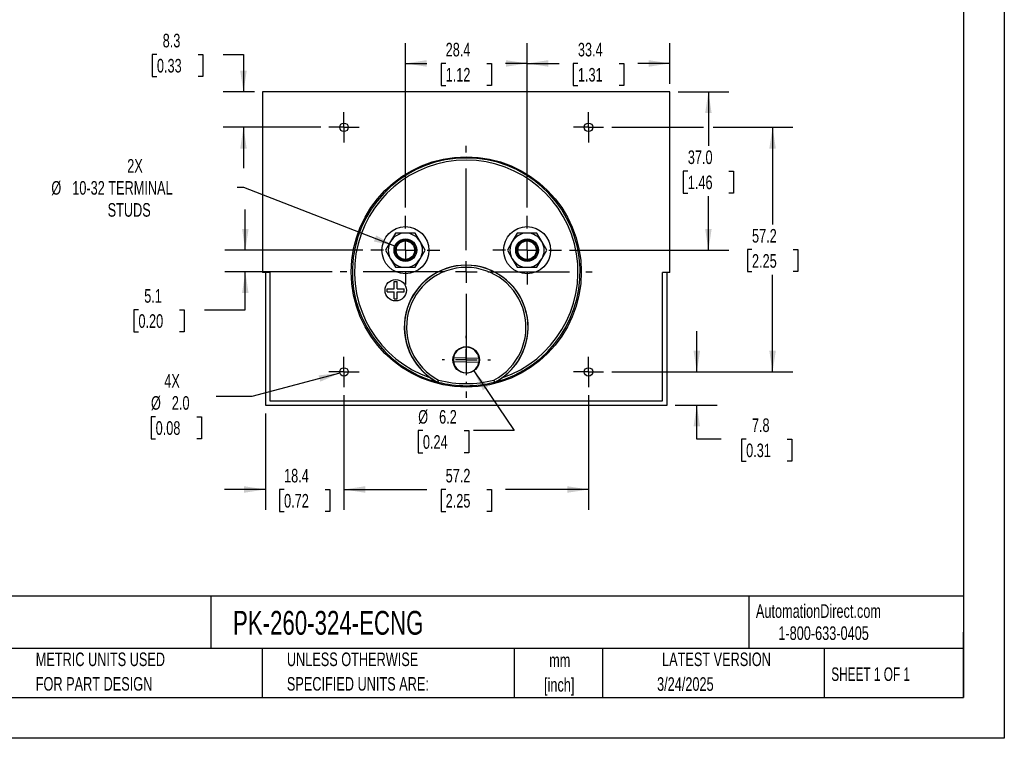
# Model space of a CAD drawing. Header units: millimetres. Extents: x 0 to 419, y 0 to 324.
# Tile 2 of 3: x 189 to 419, y 0 to 168. Entities that reach past the tile are written whole.
import ezdxf

# ---------------------------------------------------------------- set-up
doc = ezdxf.new("R2010")
doc.units = ezdxf.units.MM
doc.header["$LTSCALE"] = 1.5
doc.linetypes.add('CENTERX2', pattern=[20.32, 12.7, -2.54, 2.54, -2.54])
doc.layers.add('CENTER', color=40, linetype='CENTERX2')
doc.layers.add('DIMENSIONS', color=140, linetype='Continuous', lineweight=25)
doc.layers.add('TEXT', color=140, linetype='Continuous', lineweight=25)
doc.styles.add('SLDTEXTSTYLE0', font='TXT', dxfattribs={"width": 0.7})
doc.styles.add('SLDTEXTSTYLE1', font='TXT', dxfattribs={"width": 0.65})
doc.dimstyles.new('SLDDIMSTYLE0', dxfattribs={"dimtxt": 3.237012, "dimasz": 4.953, "dimexe": 0, "dimexo": 0.0625, "dimgap": 0.809253, "dimtad": 0, "dimtih": 1, "dimtoh": 1, "dimrnd": 1e-09, "dimzin": 12, "dimdsep": 46, "dimtxsty": 'SLDTEXTSTYLE0', "dimsah": 1, "dimcen": 0.09, "dimadec": 0, "dimazin": 3, "dimtfac": 1, "dimtofl": 0, "dimtmove": 0, "dimatfit": 3, "dimfxl": 0, "dimfrac": 2, "dimtolj": 1, "dimtzin": 12, "dimarcsym": 0})
doc.dimstyles.new('SLDDIMSTYLE1', dxfattribs={"dimtxt": 3.237012, "dimasz": 4.953, "dimexe": 0, "dimexo": 0.0625, "dimgap": 0.809253, "dimtad": 0, "dimtih": 1, "dimtoh": 1, "dimrnd": 1e-09, "dimzin": 12, "dimdsep": 46, "dimtxsty": 'SLDTEXTSTYLE0', "dimsah": 1, "dimcen": 0.09, "dimadec": 0, "dimazin": 3, "dimtfac": 1, "dimtmove": 0, "dimatfit": 0, "dimfxl": 0, "dimfrac": 2, "dimtolj": 1, "dimtzin": 12, "dimarcsym": 0})
doc.dimstyles.new('SLDDIMSTYLE2', dxfattribs={"dimtxt": 3.237012, "dimasz": 4.953, "dimexe": 0, "dimexo": 0.0625, "dimgap": 0.809253, "dimtad": 0, "dimtih": 1, "dimtoh": 1, "dimrnd": 1e-09, "dimzin": 12, "dimdsep": 46, "dimtxsty": 'SLDTEXTSTYLE0', "dimsah": 1, "dimcen": 0, "dimadec": 0, "dimazin": 3, "dimtfac": 1, "dimtofl": 0, "dimtmove": 0, "dimatfit": 3, "dimfxl": 0, "dimfrac": 2, "dimtolj": 1, "dimtzin": 12, "dimarcsym": 0})
doc.dimstyles.new('SLDDIMSTYLE3', dxfattribs={"dimtxt": 3.237012, "dimasz": 4.953, "dimexe": 0, "dimexo": 0.0625, "dimgap": 0.809253, "dimtad": 0, "dimtih": 1, "dimtoh": 1, "dimrnd": 1e-09, "dimzin": 4, "dimdsep": 46, "dimtxsty": 'SLDTEXTSTYLE0', "dimsah": 1, "dimcen": 0.09, "dimadec": 0, "dimazin": 1, "dimtfac": 1, "dimtofl": 0, "dimtmove": 0, "dimatfit": 3, "dimfxl": 0, "dimfrac": 2, "dimtolj": 1, "dimtzin": 12, "dimarcsym": 0})
doc.dimstyles.new('SLDDIMSTYLE5', dxfattribs={"dimtxt": 3.237012, "dimasz": 4.953, "dimexe": 0, "dimexo": 0.0625, "dimgap": 0.809253, "dimtad": 0, "dimtih": 1, "dimtoh": 1, "dimrnd": 1e-09, "dimzin": 12, "dimdsep": 46, "dimtxsty": 'SLDTEXTSTYLE0', "dimsah": 1, "dimcen": 0, "dimadec": 0, "dimazin": 3, "dimtfac": 1, "dimtofl": 0, "dimtmove": 0, "dimatfit": 3, "dimfxl": 0, "dimfrac": 2, "dimtolj": 1, "dimtzin": 12, "dimarcsym": 0})
doc.dimstyles.new('SLDDIMSTYLE6', dxfattribs={"dimtxt": 3.237012, "dimasz": 4.953, "dimexe": 0, "dimexo": 0.0625, "dimgap": 0.809253, "dimtad": 0, "dimtih": 1, "dimtoh": 1, "dimrnd": 1e-09, "dimzin": 4, "dimdsep": 46, "dimtxsty": 'SLDTEXTSTYLE0', "dimsah": 1, "dimcen": 0, "dimadec": 0, "dimazin": 1, "dimtfac": 1, "dimtofl": 0, "dimtmove": 0, "dimatfit": 3, "dimfxl": 0, "dimfrac": 2, "dimtolj": 1, "dimtzin": 12, "dimarcsym": 0})

# ---------------------------------------------------------------- blocks, each defined once
blk = doc.blocks.new('SW_NOTE_0')
at = {"layer": 'TEXT', "color": 0, "linetype": 'CENTERX2', "lineweight": 18, "char_height": 2.775, "attachment_point": 1, "style": 'SLDTEXTSTYLE0'}
for s, insert in [('SIFAM TINSLEY CONTENDER PANEL METER, 3.5IN ANALOG DIAL DISPLAY, 0-20A DC, VOLTAGE INPUT, SHUNT', (0, 3.58)), ('RATED, MOVING COIL, ROUND 4-HOLE MOUNT', (0, -1.45))]:
    blk.add_mtext(s, dxfattribs=dict(at, insert=insert))
blk = doc.blocks.new('SW_NOTE_0_1')
at = {"layer": 'TEXT', "color": 0, "linetype": 'CENTERX2', "lineweight": 18, "char_height": 3.175, "attachment_point": 2, "style": 'SLDTEXTSTYLE0'}
for s, insert in [('mm', (4.27, 4.09)), ('[inch]', (4.14, -1.64))]:
    blk.add_mtext(s, dxfattribs=dict(at, insert=insert))
blk = doc.blocks.new('SW_NOTE_0_2')
at = {"layer": 'TEXT', "color": 0, "linetype": 'CENTERX2', "lineweight": 18, "char_height": 3.175, "attachment_point": 1, "style": 'SLDTEXTSTYLE0'}
for s, insert in [('UNLESS OTHERWISE', (0, 4.09)), ('SPECIFIED UNITS ARE:', (0, -1.64))]:
    blk.add_mtext(s, dxfattribs=dict(at, insert=insert))
blk = doc.blocks.new('SW_NOTE_0_6')
at = {"layer": 'TEXT', "color": 0, "linetype": 'CENTERX2', "lineweight": 18, "char_height": 3.175, "attachment_point": 1, "style": 'SLDTEXTSTYLE0'}
for s, insert in [('METRIC UNITS USED', (0, 4.09)), ('FOR PART DESIGN', (0, -1.64))]:
    blk.add_mtext(s, dxfattribs=dict(at, insert=insert))
blk = doc.blocks.new('_D_14')
at = {"layer": 'DIMENSIONS'}
for p, q in [((264.76, 80.14), (264.76, 53.37)), ((246.38, 75.9), (246.38, 53.37)), ((246.38, 58.13), (236.86, 58.13)), ((250.76, 58.13), (249.68, 58.13)), ((249.68, 58.13), (249.68, 52.99)), ((260.38, 58.13), (261.47, 58.13)), ((261.47, 58.13), (261.47, 52.99)), ((264.76, 58.13), (274.29, 58.13)), ((249.68, 52.99), (250.76, 52.99)), ((261.47, 52.99), (260.38, 52.99))]:
    blk.add_line(p, q, dxfattribs=at)
for points in [[(246.38, 58.13), (241.43, 58.89), (241.43, 57.37)], [(264.76, 58.13), (269.72, 57.37), (269.72, 58.89)]]:
    blk.add_solid(points, dxfattribs=at)
at = {"layer": 'DIMENSIONS', "char_height": 3.175, "attachment_point": 1, "style": 'SLDTEXTSTYLE0'}
for s, insert in [('18.4', (250.76, 62.95)), ('0.72', (250.76, 57.08))]:
    blk.add_mtext(s, dxfattribs=dict(at, insert=insert))
blk = doc.blocks.new('_D_15')
at = {"layer": 'DIMENSIONS'}
for p, q in [((264.76, 80.14), (264.76, 53.37)), ((321.91, 80.14), (321.91, 53.37)), ((264.76, 58.13), (284.14, 58.13)), ((288.53, 58.13), (287.44, 58.13)), ((287.44, 58.13), (287.44, 52.99)), ((298.15, 58.13), (299.24, 58.13)), ((299.24, 58.13), (299.24, 52.99)), ((321.91, 58.13), (302.53, 58.13)), ((287.44, 52.99), (288.53, 52.99)), ((299.24, 52.99), (298.15, 52.99))]:
    blk.add_line(p, q, dxfattribs=at)
for points in [[(264.76, 58.13), (269.72, 57.37), (269.72, 58.89)], [(321.91, 58.13), (316.96, 58.89), (316.96, 57.37)]]:
    blk.add_solid(points, dxfattribs=at)
at = {"layer": 'DIMENSIONS', "char_height": 3.175, "attachment_point": 1, "style": 'SLDTEXTSTYLE0'}
for s, insert in [('57.2', (288.53, 62.95)), ('2.25', (288.53, 57.08))]:
    blk.add_mtext(s, dxfattribs=dict(at, insert=insert))
blk = doc.blocks.new('_D_16')
at = {"layer": 'DIMENSIONS'}
for p, q in [((347.24, 85.59), (347.24, 95.11)), ((327.36, 85.59), (352, 85.59)), ((342.2, 77.8), (352, 77.8)), ((347.24, 69.91), (347.24, 77.8)), ((352.92, 69.91), (347.24, 69.91)), ((358.76, 69.91), (357.67, 69.91)), ((357.67, 69.91), (357.67, 64.77)), ((368.38, 69.91), (369.46, 69.91)), ((369.46, 69.91), (369.46, 64.77)), ((357.67, 64.77), (358.76, 64.77)), ((369.46, 64.77), (368.38, 64.77))]:
    blk.add_line(p, q, dxfattribs=at)
for points in [[(347.24, 85.59), (348, 90.54), (346.47, 90.54)], [(347.24, 77.8), (346.47, 72.85), (348, 72.85)]]:
    blk.add_solid(points, dxfattribs=at)
at = {"layer": 'DIMENSIONS', "char_height": 3.175, "attachment_point": 1, "style": 'SLDTEXTSTYLE0'}
for s, insert in [('7.8', (360.1, 74.73)), ('0.31', (358.76, 68.86))]:
    blk.add_mtext(s, dxfattribs=dict(at, insert=insert))
blk = doc.blocks.new('_D_17')
at = {"layer": 'DIMENSIONS'}
for p, q in [((279.11, 123.98), (279.11, 162.43)), ((307.56, 123.98), (307.56, 162.43)), ((279.11, 157.66), (284.14, 157.66)), ((288.53, 157.66), (287.44, 157.66)), ((287.44, 157.66), (287.44, 152.52)), ((298.15, 157.66), (299.24, 157.66)), ((299.24, 157.66), (299.24, 152.52)), ((307.56, 157.66), (302.53, 157.66)), ((287.44, 152.52), (288.53, 152.52)), ((299.24, 152.52), (298.15, 152.52))]:
    blk.add_line(p, q, dxfattribs=at)
for points in [[(279.11, 157.66), (284.07, 156.9), (284.07, 158.43)], [(307.56, 157.66), (302.61, 158.43), (302.61, 156.9)]]:
    blk.add_solid(points, dxfattribs=at)
at = {"layer": 'DIMENSIONS', "char_height": 3.175, "attachment_point": 1, "style": 'SLDTEXTSTYLE0'}
for s, insert in [('28.4', (288.53, 162.48)), ('1.12', (288.53, 156.61))]:
    blk.add_mtext(s, dxfattribs=dict(at, insert=insert))
blk = doc.blocks.new('_D_18')
at = {"layer": 'DIMENSIONS'}
for p, q in [((307.56, 123.98), (307.56, 162.43)), ((340.94, 152.91), (340.94, 162.43)), ((307.56, 157.66), (315.05, 157.66)), ((319.44, 157.66), (318.35, 157.66)), ((318.35, 157.66), (318.35, 152.52)), ((329.06, 157.66), (330.15, 157.66)), ((330.15, 157.66), (330.15, 152.52)), ((340.94, 157.66), (333.45, 157.66)), ((318.35, 152.52), (319.44, 152.52)), ((330.15, 152.52), (329.06, 152.52))]:
    blk.add_line(p, q, dxfattribs=at)
for points in [[(307.56, 157.66), (312.52, 156.9), (312.52, 158.43)], [(340.94, 157.66), (335.99, 158.43), (335.99, 156.9)]]:
    blk.add_solid(points, dxfattribs=at)
at = {"layer": 'DIMENSIONS', "char_height": 3.175, "attachment_point": 1, "style": 'SLDTEXTSTYLE0'}
for s, insert in [('33.4', (319.44, 162.48)), ('1.31', (319.44, 156.61))]:
    blk.add_mtext(s, dxfattribs=dict(at, insert=insert))
blk = doc.blocks.new('_D_19')
at = {"layer": 'DIMENSIONS'}
for p, q in [((221.04, 159.77), (219.96, 159.77)), ((219.96, 159.77), (219.96, 154.62)), ((230.66, 159.77), (231.75, 159.77)), ((231.75, 159.77), (231.75, 154.62)), ((236.5, 159.77), (241.27, 159.77)), ((241.27, 159.77), (241.27, 151.01)), ((219.96, 154.62), (221.04, 154.62)), ((231.75, 154.62), (230.66, 154.62)), ((243.83, 151.01), (236.51, 151.01)), ((259.32, 142.74), (236.51, 142.74)), ((241.27, 142.74), (241.27, 133.21))]:
    blk.add_line(p, q, dxfattribs=at)
for points in [[(241.27, 151.01), (242.03, 155.96), (240.51, 155.96)], [(241.27, 142.74), (240.51, 137.78), (242.03, 137.78)]]:
    blk.add_solid(points, dxfattribs=at)
at = {"layer": 'DIMENSIONS', "char_height": 3.175, "attachment_point": 1, "style": 'SLDTEXTSTYLE0'}
for s, insert in [('8.3', (222.39, 164.59)), ('0.33', (221.04, 158.72))]:
    blk.add_mtext(s, dxfattribs=dict(at, insert=insert))
blk = doc.blocks.new('_D_20')
at = {"layer": 'DIMENSIONS'}
for p, q in [((327.36, 142.74), (348.8, 142.74)), ((351.09, 142.74), (369.7, 142.74)), ((364.94, 142.74), (364.94, 120.03)), ((360.13, 114.16), (359.04, 114.16)), ((359.04, 114.16), (359.04, 109.02)), ((369.75, 114.16), (370.84, 114.16)), ((370.84, 114.16), (370.84, 109.02)), ((359.04, 109.02), (360.13, 109.02)), ((364.94, 85.59), (364.94, 108.29)), ((370.84, 109.02), (369.75, 109.02)), ((327.36, 85.59), (369.7, 85.59))]:
    blk.add_line(p, q, dxfattribs=at)
for points in [[(364.94, 142.74), (364.18, 137.78), (365.7, 137.78)], [(364.94, 85.59), (365.7, 90.54), (364.18, 90.54)]]:
    blk.add_solid(points, dxfattribs=at)
at = {"layer": 'DIMENSIONS', "char_height": 3.175, "attachment_point": 1, "style": 'SLDTEXTSTYLE0'}
for s, insert in [('57.2', (360.13, 118.98)), ('2.25', (360.13, 113.11))]:
    blk.add_mtext(s, dxfattribs=dict(at, insert=insert))
blk = doc.blocks.new('_D_21')
at = {"layer": 'DIMENSIONS'}
for p, q in [((342.84, 151.01), (354.71, 151.01)), ((349.94, 151.01), (349.94, 138.39)), ((345.13, 132.52), (344.05, 132.52)), ((344.05, 132.52), (344.05, 127.38)), ((354.75, 132.52), (355.84, 132.52)), ((355.84, 132.52), (355.84, 127.38)), ((344.05, 127.38), (345.13, 127.38)), ((349.94, 114.03), (349.94, 126.65)), ((355.84, 127.38), (354.75, 127.38)), ((317.51, 114.03), (354.71, 114.03))]:
    blk.add_line(p, q, dxfattribs=at)
for points in [[(349.94, 151.01), (349.18, 146.05), (350.7, 146.05)], [(349.94, 114.03), (350.7, 118.99), (349.18, 118.99)]]:
    blk.add_solid(points, dxfattribs=at)
at = {"layer": 'DIMENSIONS', "char_height": 3.175, "attachment_point": 1, "style": 'SLDTEXTSTYLE0'}
for s, insert in [('37.0', (345.13, 137.34)), ('1.46', (345.13, 131.47))]:
    blk.add_mtext(s, dxfattribs=dict(at, insert=insert))
blk = doc.blocks.new('_D_22')
at = {"layer": 'DIMENSIONS'}
for p, q in [((241.36, 128.66), (239.82, 128.66)), ((276.64, 114.99), (241.36, 128.66))]:
    blk.add_line(p, q, dxfattribs=at)
blk.add_solid([(276.64, 114.99), (272.3, 117.49), (271.75, 116.07)], dxfattribs=at)
at = {"layer": 'DIMENSIONS', "char_height": 3.175, "attachment_point": 1, "style": 'SLDTEXTSTYLE0'}
for s, insert in [('2X', (214.1, 135.32)), ('%%c', (196.36, 130.18)), ('10-32 TERMINAL', (201.25, 130.18)), ('STUDS', (209.52, 125.03))]:
    blk.add_mtext(s, dxfattribs=dict(at, insert=insert))
blk = doc.blocks.new('_D_23')
at = {"layer": 'DIMENSIONS'}
for p, q in [((263.8, 85.33), (243.25, 79.82)), ((243.25, 79.82), (234.92, 79.82)), ((220.74, 75.12), (219.66, 75.12)), ((219.66, 75.12), (219.66, 69.98)), ((230.36, 75.12), (231.45, 75.12)), ((231.45, 75.12), (231.45, 69.98)), ((219.66, 69.98), (220.74, 69.98)), ((231.45, 69.98), (230.36, 69.98))]:
    blk.add_line(p, q, dxfattribs=at)
blk.add_solid([(263.8, 85.33), (258.82, 84.78), (259.21, 83.31)], dxfattribs=at)
at = {"layer": 'DIMENSIONS', "char_height": 3.175, "attachment_point": 1, "style": 'SLDTEXTSTYLE0'}
for s, insert in [('4X', (222.76, 85.08)), ('%%c', (219.65, 79.94)), ('2.0', (224.53, 79.94)), ('0.08', (220.74, 74.07))]:
    blk.add_mtext(s, dxfattribs=dict(at, insert=insert))
blk = doc.blocks.new('_D_24')
at = {"layer": 'DIMENSIONS'}
for p, q in [((295.08, 85.82), (304.53, 71.88)), ((283.21, 71.88), (282.12, 71.88)), ((282.12, 71.88), (282.12, 66.73)), ((292.83, 71.88), (293.92, 71.88)), ((293.92, 71.88), (293.92, 66.73)), ((304.53, 71.88), (295, 71.88)), ((282.12, 66.73), (283.21, 66.73)), ((293.92, 66.73), (292.83, 66.73))]:
    blk.add_line(p, q, dxfattribs=at)
blk.add_solid([(295.08, 85.82), (297.23, 81.29), (298.49, 82.15)], dxfattribs=at)
at = {"layer": 'DIMENSIONS', "char_height": 3.175, "attachment_point": 1, "style": 'SLDTEXTSTYLE0'}
for s, insert in [('%%c', (282.11, 76.69)), ('6.2', (287, 76.69)), ('0.24', (283.21, 70.82))]:
    blk.add_mtext(s, dxfattribs=dict(at, insert=insert))
blk = doc.blocks.new('_D_25')
at = {"layer": 'DIMENSIONS'}
for p, q in [((241.7, 114.03), (241.7, 123.56)), ((269.17, 114.03), (236.94, 114.03)), ((262, 108.95), (236.94, 108.95)), ((241.7, 100.12), (241.7, 108.95)), ((216.72, 100.12), (215.63, 100.12)), ((215.63, 100.12), (215.63, 94.97)), ((226.34, 100.12), (227.43, 100.12)), ((227.43, 100.12), (227.43, 94.97)), ((232.17, 100.12), (241.7, 100.12)), ((215.63, 94.97), (216.72, 94.97)), ((227.43, 94.97), (226.34, 94.97))]:
    blk.add_line(p, q, dxfattribs=at)
for points in [[(241.7, 114.03), (242.46, 118.99), (240.94, 118.99)], [(241.7, 108.95), (240.94, 104), (242.46, 104)]]:
    blk.add_solid(points, dxfattribs=at)
at = {"layer": 'DIMENSIONS', "char_height": 3.175, "attachment_point": 1, "style": 'SLDTEXTSTYLE0'}
for s, insert in [('5.1', (218.07, 104.94)), ('0.20', (216.72, 99.07))]:
    blk.add_mtext(s, dxfattribs=dict(at, insert=insert))
blk = doc.blocks.new('SW_CENTERMARKSYMBOL_1')
at = {"layer": 'CENTER', "color": 0}
for p, q in [((0, 5.08), (0, 8.04)), ((0, 0), (0, 2.54)), ((-5.08, 0), (-8.04, 0)), ((0, 0), (-2.54, 0)), ((0, 0), (0, -2.54)), ((0, 0), (2.54, 0)), ((5.08, 0), (8.04, 0)), ((0, -5.08), (0, -8.04))]:
    blk.add_line(p, q, dxfattribs=at)
blk = doc.blocks.new('SW_CENTERMARKSYMBOL_2')
at = {"layer": 'CENTER', "color": 0}
for p, q in [((0, 5.08), (0, 8.04)), ((0, 0), (0, 2.54)), ((-5.08, 0), (-8.04, 0)), ((0, 0), (-2.54, 0)), ((0, 0), (0, -2.54)), ((0, 0), (2.54, 0)), ((5.08, 0), (8.04, 0)), ((0, -5.08), (0, -8.04))]:
    blk.add_line(p, q, dxfattribs=at)
blk = doc.blocks.new('SW_CENTERMARKSYMBOL_3')
at = {"layer": 'CENTER', "color": 0}
for p, q in [((0, 2.54), (0, 3.54)), ((0, 0), (0, 2.54)), ((-2.54, 0), (-3.54, 0)), ((0, 0), (-2.54, 0)), ((0, 0), (0, -2.54)), ((0, 0), (2.54, 0)), ((2.54, 0), (3.54, 0)), ((0, -2.54), (0, -3.54))]:
    blk.add_line(p, q, dxfattribs=at)
blk = doc.blocks.new('SW_CENTERMARKSYMBOL_4')
at = {"layer": 'CENTER', "color": 0}
for p, q in [((0, 2.54), (0, 3.54)), ((0, 0), (0, 2.54)), ((-2.54, 0), (-3.54, 0)), ((0, 0), (-2.54, 0)), ((0, 0), (0, -2.54)), ((0, 0), (2.54, 0)), ((2.54, 0), (3.54, 0)), ((0, -2.54), (0, -3.54))]:
    blk.add_line(p, q, dxfattribs=at)
blk = doc.blocks.new('SW_CENTERMARKSYMBOL_5')
at = {"layer": 'CENTER', "color": 0}
for p, q in [((0, 2.54), (0, 3.54)), ((0, 0), (0, 2.54)), ((-2.54, 0), (-3.54, 0)), ((0, 0), (-2.54, 0)), ((0, 0), (0, -2.54)), ((0, 0), (2.54, 0)), ((2.54, 0), (3.54, 0)), ((0, -2.54), (0, -3.54))]:
    blk.add_line(p, q, dxfattribs=at)
blk = doc.blocks.new('SW_CENTERMARKSYMBOL_6')
at = {"layer": 'CENTER', "color": 0}
for p, q in [((0, 2.54), (0, 3.54)), ((0, 0), (0, 2.54)), ((-2.54, 0), (-3.54, 0)), ((0, 0), (-2.54, 0)), ((0, 0), (0, -2.54)), ((0, 0), (2.54, 0)), ((2.54, 0), (3.54, 0)), ((0, -2.54), (0, -3.54))]:
    blk.add_line(p, q, dxfattribs=at)
blk = doc.blocks.new('SW_CENTERMARKSYMBOL_7')
at = {"layer": 'CENTER', "color": 0}
for p, q in [((0, 5.08), (0, 29.44)), ((0, 0), (0, 2.54)), ((-5.08, 0), (-29.44, 0)), ((0, 0), (-2.54, 0)), ((0, 0), (0, -2.54)), ((0, 0), (2.54, 0)), ((5.08, 0), (29.44, 0)), ((0, -5.08), (0, -29.44))]:
    blk.add_line(p, q, dxfattribs=at)
blk = doc.blocks.new('SW_CENTERMARKSYMBOL_8')
at = {"layer": 'CENTER', "color": 0}
for p, q in [((0, 5.08), (0, 5.64)), ((0, 0), (0, 2.54)), ((-5.08, 0), (-5.64, 0)), ((0, 0), (-2.54, 0)), ((0, 0), (0, -2.54)), ((0, 0), (2.54, 0)), ((5.08, 0), (5.64, 0)), ((0, -5.08), (0, -5.64))]:
    blk.add_line(p, q, dxfattribs=at)

msp = doc.modelspace()

# ---------------------------------------------------------------- linework, layer by layer
at = {"color": 7, "linetype": 'Continuous'}
for p, q in [((419.104, 323.854), (419.104, 0.004)), ((419.104, 0.004), (0.004, 0.004))]:
    msp.add_line(p, q, dxfattribs=at)
for p, q in [((245.739, 151.005), (245.739, 108.805)), ((340.939, 151.005), (245.739, 151.005)), ((340.939, 108.805), (340.939, 151.005)), ((276.805, 118.034), (275.65, 116.034)), ((279.115, 118.034), (276.805, 118.034)), ((281.424, 118.034), (279.115, 118.034)), ((282.579, 116.034), (281.424, 118.034)), ((305.253, 118.034), (304.098, 116.034)), ((307.563, 118.034), (305.253, 118.034)), ((309.872, 118.034), (307.563, 118.034)), ((311.027, 116.034), (309.872, 118.034)), ((275.65, 116.034), (274.496, 114.034)), ((283.733, 114.034), (282.579, 116.034)), ((304.098, 116.034), (302.944, 114.034)), ((312.181, 114.034), (311.027, 116.034)), ((274.496, 114.034), (275.65, 112.034)), ((282.579, 112.034), (283.733, 114.034)), ((302.944, 114.034), (304.098, 112.034)), ((311.027, 112.034), (312.181, 114.034)), ((275.65, 112.034), (276.805, 110.034)), ((281.424, 110.034), (282.579, 112.034)), ((304.098, 112.034), (305.253, 110.034)), ((309.872, 110.034), (311.027, 112.034)), ((247.439, 108.805), (245.739, 108.805)), ((246.384, 108.805), (246.384, 77.801)), ((247.439, 108.805), (247.439, 78.805)), ((276.805, 110.034), (279.115, 110.034)), ((279.115, 110.034), (281.424, 110.034)), ((305.253, 110.034), (307.563, 110.034)), ((307.563, 110.034), (309.872, 110.034)), ((340.939, 108.805), (339.239, 108.805)), ((339.239, 78.805), (339.239, 108.805)), ((340.293, 77.801), (340.293, 108.805)), ((276.515, 105.034), (276.515, 106.684)), ((276.515, 106.684), (277.215, 106.684)), ((277.215, 105.034), (277.215, 106.684)), ((274.865, 104.334), (274.865, 105.034)), ((274.865, 105.034), (276.515, 105.034)), ((274.865, 104.334), (276.515, 104.334)), ((276.515, 102.684), (276.515, 104.334)), ((277.215, 105.034), (278.865, 105.034)), ((277.215, 104.334), (278.865, 104.334)), ((277.215, 102.684), (277.215, 104.334)), ((278.865, 104.334), (278.865, 105.034)), ((276.515, 102.684), (277.215, 102.684)), ((296.283, 87.808), (290.369, 87.961)), ((290.394, 88.96), (296.309, 88.808)), ((286.653, 83.236), (286.641, 83.204)), ((286.641, 83.204), (286.694, 83.183)), ((286.706, 83.216), (286.694, 83.183)), ((299.984, 83.183), (299.971, 83.216)), ((299.984, 83.183), (300.036, 83.204)), ((300.036, 83.204), (300.024, 83.236)), ((247.439, 78.805), (339.239, 78.805)), ((246.384, 77.801), (340.293, 77.801))]:
    msp.add_line(p, q)
for centre, radius in [((264.764, 142.736), 1), ((321.914, 142.736), 1), ((293.339, 108.954), 26.898), ((279.115, 114.034), 5.5), ((307.563, 114.034), 5.5), ((279.115, 114.034), 2.65), ((279.115, 114.034), 2.4), ((279.115, 114.034), 2.15), ((307.563, 114.034), 2.65), ((307.563, 114.034), 2.4), ((307.563, 114.034), 2.15), ((276.865, 104.684), 2.5), ((293.339, 88.384), 3.1), ((264.764, 85.586), 1), ((321.914, 85.586), 1)]:
    msp.add_circle(centre, radius)
for centre, radius, start, end in [((293.339, 108.954), 26.614, 284.45849, 255.54151), ((293.339, 108.954), 26.114, 288.62009, 251.37991), ((279.115, 114.034), 4, 90, 150), ((279.115, 114.034), 4, 30, 90), ((307.563, 114.034), 4, 90, 150), ((307.563, 114.034), 4, 30, 90), ((279.115, 114.034), 4, 150, 210), ((279.115, 114.034), 4, 330, 30), ((307.563, 114.034), 4, 150, 210), ((307.563, 114.034), 4, 330, 30), ((279.115, 114.034), 4, 210, 270), ((293.339, 96.052), 14.486, 305.14162, 234.85838), ((293.339, 96.052), 14.455, 297.54874, 242.45126), ((279.115, 114.034), 4, 270, 330), ((307.563, 114.034), 4, 210, 270), ((307.563, 114.034), 4, 270, 330), ((293.339, 96.052), 13.955, 297.66635, 242.33365), ((293.339, 88.384), 3, 8.11511, 168.92697), ((293.339, 88.384), 3, 168.92697, 188.11511), ((293.339, 88.384), 3, 188.11511, 348.92697), ((293.339, 88.384), 3, 348.92697, 8.11511), ((293.841, 96.821), 15.403, 234.9769, 242.13272), ((327.292, 65.188), 44.466, 155.40743, 156.05277), ((286.769, 83.458), 0.25, 242.45176, 255.54975), ((236, 99.702), 53.319, 341.98873, 342.52691), ((293.339, 108.954), 26.579, 255.55022, 284.44978), ((293.339, 108.941), 26.067, 255.60627, 284.39373), ((350.677, 99.702), 53.319, 197.47309, 198.01127), ((259.386, 65.188), 44.466, 23.94723, 24.59257), ((299.909, 83.458), 0.25, 284.45028, 297.54819), ((292.789, 96.899), 15.495, 297.8885, 305.00188)]:
    msp.add_arc(centre, radius, start, end)
at = {"layer": 'TEXT'}
for p, q in [((409.575, 314.325), (409.575, 9.525)), ((409.575, 33.189), (9.525, 33.189)), ((233.638, 33.189), (233.638, 20.955)), ((359.363, 33.189), (359.363, 20.955)), ((409.575, 9.525), (409.575, 24.765)), ((409.575, 20.955), (9.525, 20.955)), ((245.67, 20.955), (245.67, 9.525)), ((304.536, 20.955), (304.536, 9.525)), ((325.218, 20.955), (325.218, 9.525)), ((377.023, 20.955), (377.023, 9.525)), ((9.525, 9.525), (409.575, 9.525))]:
    msp.add_line(p, q, dxfattribs=at)

# ---------------------------------------------------------------- block references
at = {"layer": 'CENTER'}
for name, p in [('SW_CENTERMARKSYMBOL_3', (264.764, 142.736)), ('SW_CENTERMARKSYMBOL_4', (321.914, 142.736)), ('SW_CENTERMARKSYMBOL_7', (293.339, 108.954)), ('SW_CENTERMARKSYMBOL_1', (279.115, 114.034)), ('SW_CENTERMARKSYMBOL_2', (307.563, 114.034)), ('SW_CENTERMARKSYMBOL_8', (293.339, 88.384)), ('SW_CENTERMARKSYMBOL_6', (264.764, 85.586)), ('SW_CENTERMARKSYMBOL_5', (321.914, 85.586))]:
    msp.add_blockref(name, p, dxfattribs=at)
at = {"layer": 'TEXT', "linetype": 'CENTERX2', "lineweight": 18}
for name, p in [('SW_NOTE_0', (11.42, 27.217)), ('SW_NOTE_0_6', (192.718, 15.953)), ('SW_NOTE_0_2', (251.412, 15.953)), ('SW_NOTE_0_1', (310.929, 15.729))]:
    msp.add_blockref(name, p, dxfattribs=at)

# ---------------------------------------------------------------- texts
for s, insert, char_height, attachment_point, style in [('AutomationDirect.com', (361.042, 31.315), 3.175, 1, 'SLDTEXTSTYLE0'), ('PK-260-324-ECNG', (238.812, 29.764), 5.55625, 1, 'SLDTEXTSTYLE0'), ('1-800-633-0405', (366.287, 26.156), 3.175, 1, 'SLDTEXTSTYLE0'), ('LATEST VERSION', (351.828, 20.046), 3.175, 2, 'SLDTEXTSTYLE0'), ('SHEET 1 OF 1', (378.662, 16.577), 3.175, 1, 'SLDTEXTSTYLE1'), ('3/24/2025', (344.552, 14.267), 3.175, 2, 'SLDTEXTSTYLE0')]:
    msp.add_mtext(s, dxfattribs=dict(at, insert=insert, char_height=char_height, attachment_point=attachment_point, style=style))

# ---------------------------------------------------------------- dimensions: what is measured, and where the dimension line sits
at = {"layer": 'DIMENSIONS'}
for base, p1, p2, dimstyle, picture, middle in [((241.269, 151.005), (261.224, 142.736), (245.739, 151.005), 'SLDDIMSTYLE1', '_D_19', (241.269, 159.768)), ((349.943, 151.005), (315.603, 114.034), (340.939, 151.005), 'SLDDIMSTYLE3', '_D_21', (349.943, 132.52)), ((364.939, 85.586), (325.454, 142.736), (325.454, 85.586), 'SLDDIMSTYLE0', '_D_20', (364.939, 114.161)), ((241.7, 114.034), (263.901, 108.954), (271.075, 114.034), 'SLDDIMSTYLE1', '_D_25', (241.7, 100.119)), ((347.2359, 77.8005), (325.4536, 85.5862), (340.2933, 77.8005), 'SLDDIMSTYLE1', '_D_16', (347.2359, 69.9099))]:
    dim = msp.add_linear_dim(base=base, p1=p1, p2=p2, angle=90, dimstyle=dimstyle, dxfattribs=at)
    dim.commit()
    dim.dimension.update_dxf_attribs({"geometry": picture, "text_midpoint": middle, "dimtype": 160})
for base, p1, p2, dimstyle, picture, middle in [((307.563, 157.664), (279.115, 122.074), (307.563, 122.074), 'SLDDIMSTYLE0', '_D_17', (293.339, 157.664)), ((340.939, 157.664), (307.563, 122.074), (340.939, 151.005), 'SLDDIMSTYLE0', '_D_18', (324.251, 157.664)), ((246.384, 58.132), (264.764, 82.046), (246.384, 77.801), 'SLDDIMSTYLE1', '_D_14', (255.574, 58.132)), ((321.914, 58.132), (264.764, 82.046), (321.914, 82.046), 'SLDDIMSTYLE0', '_D_15', (293.339, 58.132))]:
    dim = msp.add_linear_dim(base=base, p1=p1, p2=p2, dimstyle=dimstyle, dxfattribs=at)
    dim.commit()
    dim.dimension.update_dxf_attribs({"geometry": picture, "text_midpoint": middle, "dimtype": 160})
dim = msp.add_diameter_dim_2p(p1=(281.586, 113.077), p2=(276.643, 114.991), text='2X\\P%%c10-32 TERMINAL\\PSTUDS', dimstyle='SLDDIMSTYLE5', override={"dimpost": '<>'}, dxfattribs=at)
dim.commit()
dim.dimension.update_dxf_attribs({"geometry": '_D_22', "text_midpoint": (216.896, 128.657), "dimtype": 163})
dim = msp.add_diameter_dim_2p(p1=(291.599, 90.95), p2=(295.078, 85.818), dimstyle='SLDDIMSTYLE2', dxfattribs=at)
dim.commit()
dim.dimension.update_dxf_attribs({"geometry": '_D_24', "text_midpoint": (288.02, 71.875), "dimtype": 163})
dim = msp.add_diameter_dim_2p(p1=(265.73, 85.845), p2=(263.798, 85.327), text='4X\\P<>', dimstyle='SLDDIMSTYLE6', dxfattribs=at)
dim.commit()
dim.dimension.update_dxf_attribs({"geometry": '_D_23', "text_midpoint": (225.554, 77.694), "dimtype": 163})

doc.saveas('drawing.dxf')
